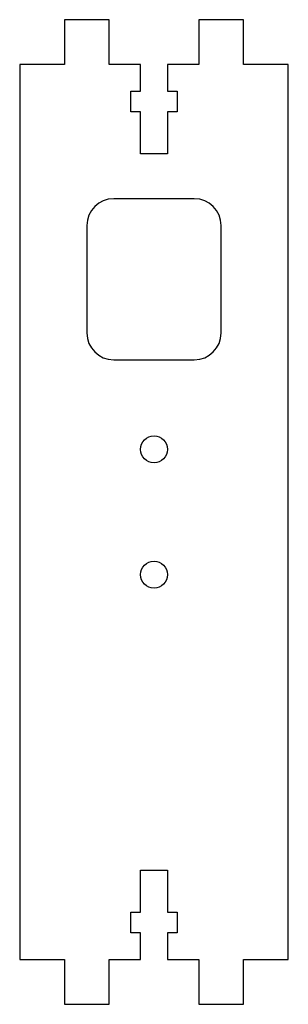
# Model space of a CAD drawing. Header units: millimetres. Extents: x -15 to 15, y -5 to 105.
import ezdxf

# ---------------------------------------------------------------- set-up
doc = ezdxf.new("R2010")
doc.units = ezdxf.units.MM

msp = doc.modelspace()

# ---------------------------------------------------------------- linework, layer by layer
at = {"color": 7, "linetype": 'Continuous', "lineweight": 25}
for p, q in [((-10, 105), (-10, 100)), ((-5, 105), (-10, 105)), ((-5, 100), (-5, 105)), ((5, 105), (5, 100)), ((10, 105), (5, 105)), ((10, 100), (10, 105)), ((-15, 100), (-15, 0)), ((-10, 100), (-15, 100)), ((-1.5, 100), (-5, 100)), ((-1.5, 97), (-1.5, 100)), ((1.5, 100), (1.5, 97)), ((5, 100), (1.5, 100)), ((15, 100), (10, 100)), ((15, 0), (15, 100)), ((-2.6, 97), (-1.5, 97)), ((-2.6, 94.7), (-2.6, 97)), ((1.5, 97), (2.6, 97)), ((2.6, 97), (2.6, 94.7)), ((-1.5, 94.7), (-2.6, 94.7)), ((-1.5, 90), (-1.5, 94.7)), ((1.5, 94.7), (1.5, 90)), ((2.6, 94.7), (1.5, 94.7)), ((1.5, 90), (-1.5, 90)), ((4.5, 85), (-4.5, 85)), ((-7.5, 82), (-7.5, 70)), ((7.5, 70), (7.5, 82)), ((-4.5, 67), (4.5, 67)), ((-1.5, 10), (1.5, 10)), ((-1.5, 5.3), (-1.5, 10)), ((1.5, 10), (1.5, 5.3)), ((-2.6, 5.3), (-1.5, 5.3)), ((-2.6, 3), (-2.6, 5.3)), ((1.5, 5.3), (2.6, 5.3)), ((2.6, 5.3), (2.6, 3)), ((-1.5, 3), (-2.6, 3)), ((-1.5, 0), (-1.5, 3)), ((1.5, 3), (1.5, 0)), ((2.6, 3), (1.5, 3)), ((-15, 0), (-10, 0)), ((-10, 0), (-10, -5)), ((-5, 0), (-1.5, 0)), ((-5, -5), (-5, 0)), ((1.5, 0), (5, 0)), ((5, 0), (5, -5)), ((10, 0), (15, 0)), ((10, -5), (10, 0)), ((-10, -5), (-5, -5)), ((5, -5), (10, -5))]:
    msp.add_line(p, q, dxfattribs=at)
for centre in [(0, 57), (0, 43)]:
    msp.add_circle(centre, 1.5, dxfattribs=at)
for centre, start, end in [((-4.5, 82), 90, 180), ((4.5, 82), 0, 90), ((-4.5, 70), 180, 270), ((4.5, 70), 270, 0)]:
    msp.add_arc(centre, 3, start, end, dxfattribs=at)

doc.saveas('drawing.dxf')
